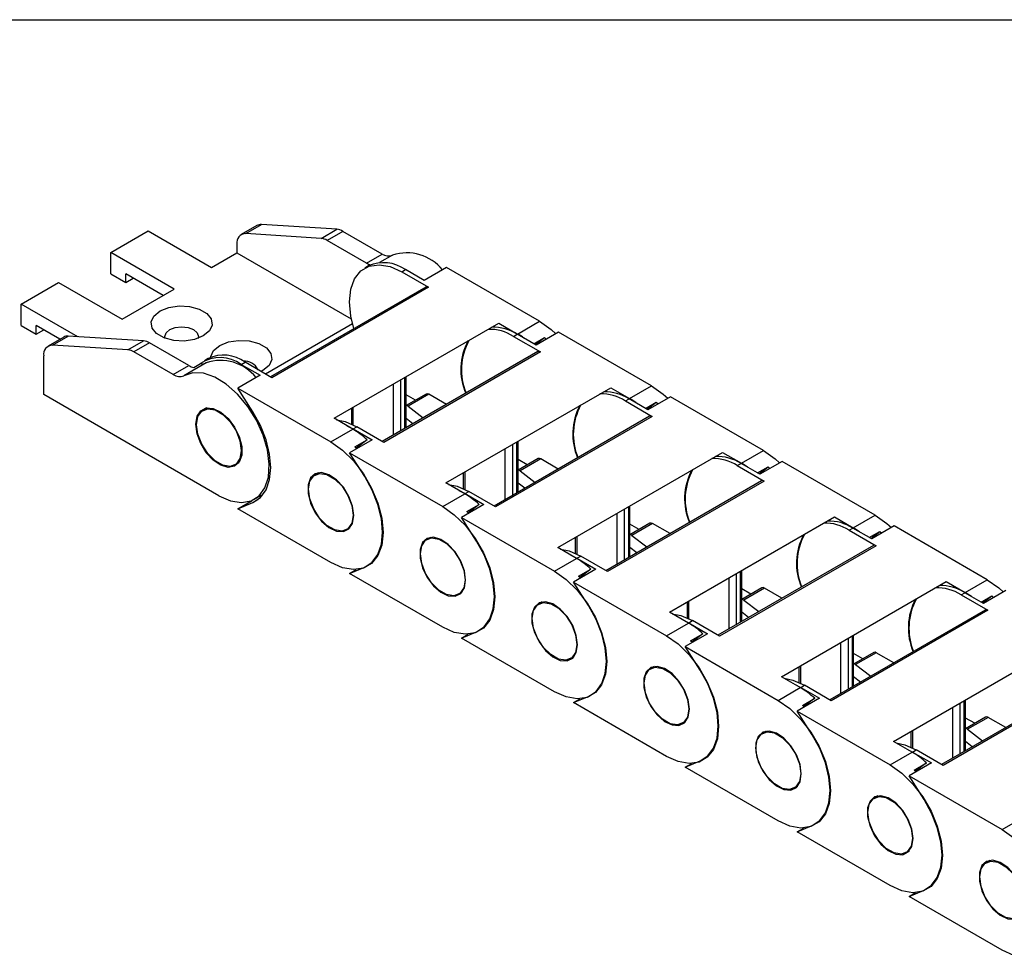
# Model space of a CAD drawing. Header units: millimetres. Extents: x 10 to 410, y 10 to 314.
# Tile 5 of 9: x 249 to 289, y 276 to 314. Entities that reach past the tile are written whole.
import ezdxf

# ---------------------------------------------------------------- set-up
doc = ezdxf.new("R2010")
doc.units = ezdxf.units.MM
doc.header["$LTSCALE"] = 1.5
doc.layers.add('TEXT', color=140, linetype='Continuous', lineweight=25)

msp = doc.modelspace()

# ---------------------------------------------------------------- linework, layer by layer
for p, q in [((252.764, 304.873), (254.279, 305.748)), ((254.279, 305.748), (256.855, 304.261)), ((258.7, 305.965), (258.063, 305.598)), ((258.245, 305.637), (258.882, 306.005)), ((261.945, 305.811), (258.882, 306.005)), ((261.308, 305.444), (261.945, 305.811)), ((262.191, 305.729), (261.555, 305.362)), ((263.788, 304.808), (262.191, 305.729)), ((261.308, 305.444), (258.245, 305.637)), ((263.151, 304.44), (261.555, 305.362)), ((255.34, 303.386), (252.764, 304.873)), ((252.764, 303.998), (252.764, 304.873)), ((257.886, 305.205), (257.886, 304.856)), ((256.855, 304.261), (257.886, 304.856)), ((257.886, 304.856), (262.537, 302.17)), ((263.151, 304.44), (263.788, 304.808)), ((264.212, 304.763), (263.686, 304.459)), ((263.235, 304.322), (263.083, 304.235)), ((264.583, 304.086), (264.734, 304.174)), ((264.583, 304.086), (265.674, 303.457)), ((265.499, 303.732), (264.734, 304.174)), ((266.408, 304.257), (265.499, 303.732)), ((270.189, 302.074), (266.408, 304.257)), ((252.764, 303.998), (253.37, 303.648)), ((253.37, 303.648), (253.37, 303.998)), ((254.885, 303.124), (253.37, 303.998)), ((253.37, 303.648), (253.673, 303.823)), ((249.128, 302.774), (250.643, 303.648)), ((250.643, 303.648), (253.219, 302.161)), ((253.219, 302.161), (255.34, 303.386)), ((265.567, 303.467), (259.247, 299.819)), ((265.674, 303.457), (259.31, 299.783)), ((251.422, 301.449), (249.128, 302.774)), ((249.128, 301.899), (249.128, 302.774)), ((269.295, 301.558), (270.189, 302.074)), ((249.128, 301.899), (249.734, 301.549)), ((249.734, 301.549), (249.734, 301.899)), ((250.695, 301.344), (249.734, 301.899)), ((249.734, 301.549), (250.037, 301.724)), ((262.584, 301.97), (259.053, 299.931)), ((261.833, 298.134), (268.531, 302)), ((268.531, 302), (269.295, 301.558)), ((250.851, 301.434), (250.214, 301.067)), ((250.396, 301.106), (251.033, 301.474)), ((254.096, 301.28), (251.033, 301.474)), ((253.459, 300.913), (254.096, 301.28)), ((269.129, 301.462), (269.28, 301.55)), ((269.129, 301.462), (270.22, 300.832)), ((270.045, 301.108), (269.28, 301.55)), ((269.947, 301.165), (270.38, 301.415)), ((270.006, 301.13), (270.38, 301.415)), ((270.954, 301.633), (270.045, 301.108)), ((270.38, 301.415), (270.455, 301.345)), ((274.735, 299.45), (270.954, 301.633)), ((253.459, 300.913), (250.396, 301.106)), ((254.342, 301.198), (253.706, 300.831)), ((255.939, 300.277), (254.342, 301.198)), ((250.037, 299.1), (250.037, 300.674)), ((255.303, 299.909), (253.706, 300.831)), ((256.719, 300.561), (256.568, 300.474)), ((270.112, 300.843), (263.793, 297.195)), ((270.22, 300.832), (263.856, 297.159)), ((255.303, 299.909), (255.939, 300.277)), ((256.636, 300.389), (255.727, 299.864)), ((256.134, 300.201), (256.407, 300.359)), ((258.067, 300.325), (258.219, 300.413)), ((258.067, 300.325), (258.832, 299.884)), ((259.31, 299.783), (258.219, 300.413)), ((258.946, 300.08), (258.868, 300.038)), ((258.832, 299.884), (257.923, 299.359)), ((264.55, 297.632), (264.55, 299.702)), ((264.701, 299.789), (264.701, 297.719)), ((264.764, 297.755), (264.764, 299.825)), ((258.533, 298.399), (257.923, 299.359)), ((257.923, 299.359), (261.704, 297.176)), ((264.247, 297.457), (264.247, 299.527)), ((266.379, 295.509), (273.076, 299.376)), ((273.076, 299.376), (273.841, 298.934)), ((273.841, 298.934), (274.735, 299.45)), ((257.158, 294.988), (250.037, 299.1)), ((265.579, 299.121), (264.764, 298.65)), ((265.138, 298.866), (264.764, 299.083)), ((265.686, 299.11), (264.847, 298.626)), ((266.398, 298.699), (265.686, 299.11)), ((273.674, 298.838), (273.826, 298.925)), ((274.591, 298.484), (273.826, 298.925)), ((275.5, 299.009), (274.591, 298.484)), ((279.281, 296.826), (275.5, 299.009)), ((256.683, 298.561), (256.516, 298.464)), ((262.541, 298.542), (262.541, 297.904)), ((262.604, 298.578), (262.604, 297.874)), ((264.847, 298.626), (265.459, 298.156)), ((273.674, 298.838), (274.765, 298.208)), ((274.493, 298.54), (274.926, 298.79)), ((274.552, 298.506), (274.926, 298.79)), ((274.926, 298.79), (275.001, 298.721)), ((262.598, 297.692), (261.833, 298.134)), ((265.042, 297.916), (264.764, 298.129)), ((274.658, 298.219), (268.339, 294.571)), ((274.765, 298.208), (268.401, 294.534)), ((261.704, 297.176), (262.598, 297.692)), ((262.36, 297.829), (262.613, 297.701)), ((262.613, 297.701), (262.765, 297.788)), ((262.613, 297.701), (263.378, 297.259)), ((263.856, 297.159), (262.765, 297.788)), ((262.683, 296.971), (263.183, 297.26)), ((263.183, 297.26), (262.737, 296.921)), ((263.378, 297.259), (262.469, 296.735)), ((262.737, 296.921), (262.683, 296.971)), ((268.792, 294.833), (268.792, 296.902)), ((269.095, 295.007), (269.095, 297.077)), ((269.247, 297.165), (269.247, 295.095)), ((269.31, 295.131), (269.31, 297.201)), ((263.079, 295.775), (262.469, 296.735)), ((262.469, 296.735), (266.25, 294.552)), ((270.125, 296.497), (269.31, 296.026)), ((270.232, 296.486), (269.392, 296.001)), ((270.944, 296.075), (270.232, 296.486)), ((270.925, 292.885), (277.622, 296.751)), ((277.622, 296.751), (278.387, 296.31)), ((278.387, 296.31), (279.281, 296.826)), ((257.801, 296.237), (257.969, 296.334)), ((269.684, 296.242), (269.31, 296.458)), ((278.22, 296.214), (278.372, 296.301)), ((278.22, 296.214), (279.311, 295.584)), ((279.136, 295.86), (278.372, 296.301)), ((279.039, 295.916), (279.471, 296.166)), ((279.098, 295.882), (279.471, 296.166)), ((280.045, 296.385), (279.136, 295.86)), ((279.471, 296.166), (279.546, 296.097)), ((283.826, 294.202), (280.045, 296.385)), ((261.206, 295.923), (261.061, 295.84)), ((267.087, 295.918), (267.087, 295.28)), ((267.15, 295.954), (267.15, 295.25)), ((269.392, 296.001), (270.005, 295.532)), ((267.144, 295.068), (266.379, 295.509)), ((269.588, 295.292), (269.31, 295.505)), ((279.204, 295.595), (272.884, 291.946)), ((279.311, 295.584), (272.947, 291.91)), ((258.605, 294.845), (258.959, 295.05)), ((258.881, 295.005), (258.945, 295.032)), ((266.25, 294.552), (267.144, 295.068)), ((266.906, 295.205), (267.159, 295.077)), ((267.159, 295.077), (267.31, 295.164)), ((267.159, 295.077), (267.923, 294.635)), ((268.401, 294.534), (267.31, 295.164)), ((257.923, 294.46), (258.502, 294.794)), ((257.923, 294.46), (258.533, 294.714)), ((261.704, 292.277), (257.923, 294.46)), ((258.533, 294.714), (258.754, 294.842)), ((267.923, 294.635), (267.014, 294.11)), ((267.228, 294.347), (267.728, 294.635)), ((267.728, 294.635), (267.283, 294.297)), ((273.793, 294.541), (273.793, 292.471)), ((273.855, 292.507), (273.855, 294.577)), ((267.625, 293.151), (267.014, 294.11)), ((267.014, 294.11), (270.795, 291.928)), ((267.283, 294.297), (267.228, 294.347)), ((273.338, 292.208), (273.338, 294.278)), ((273.641, 292.383), (273.641, 294.453)), ((275.47, 290.261), (282.168, 294.127)), ((282.168, 294.127), (282.932, 293.686)), ((282.932, 293.686), (283.826, 294.202)), ((262.347, 293.613), (262.491, 293.696)), ((274.67, 293.872), (273.855, 293.402)), ((274.23, 293.618), (273.855, 293.834)), ((274.777, 293.862), (273.938, 293.377)), ((275.49, 293.451), (274.777, 293.862)), ((282.766, 293.59), (282.917, 293.677)), ((283.682, 293.236), (282.917, 293.677)), ((284.591, 293.761), (283.682, 293.236)), ((288.372, 291.578), (284.591, 293.761)), ((265.752, 293.299), (265.607, 293.216)), ((271.633, 293.294), (271.633, 292.655)), ((271.695, 293.33), (271.695, 292.626)), ((273.938, 293.377), (274.55, 292.908)), ((282.766, 293.59), (283.857, 292.96)), ((283.584, 293.292), (284.017, 293.542)), ((283.643, 293.258), (284.017, 293.542)), ((284.017, 293.542), (284.092, 293.472)), ((271.689, 292.444), (270.925, 292.885)), ((274.133, 292.668), (273.855, 292.881)), ((283.75, 292.97), (277.43, 289.322)), ((283.857, 292.96), (277.493, 289.286)), ((271.451, 292.581), (271.705, 292.453)), ((271.705, 292.453), (271.856, 292.54)), ((272.947, 291.91), (271.856, 292.54)), ((262.469, 291.835), (263.079, 292.09)), ((270.795, 291.928), (271.689, 292.444)), ((271.705, 292.453), (272.469, 292.011)), ((262.469, 291.835), (262.737, 291.991)), ((266.25, 289.653), (262.469, 291.835)), ((272.469, 292.011), (271.56, 291.486)), ((271.774, 291.723), (272.274, 292.011)), ((271.828, 291.672), (271.774, 291.723)), ((272.274, 292.011), (271.828, 291.672)), ((278.187, 289.759), (278.187, 291.829)), ((278.338, 291.917), (278.338, 289.847)), ((278.401, 289.883), (278.401, 291.953)), ((272.17, 290.527), (271.56, 291.486)), ((271.56, 291.486), (275.341, 289.304)), ((277.884, 289.584), (277.884, 291.654)), ((280.016, 287.637), (286.713, 291.503)), ((286.713, 291.503), (287.478, 291.062)), ((287.478, 291.062), (288.372, 291.578)), ((266.893, 290.989), (267.037, 291.072)), ((279.216, 291.248), (278.401, 290.778)), ((278.775, 290.994), (278.401, 291.21)), ((279.323, 291.238), (278.484, 290.753)), ((280.036, 290.826), (279.323, 291.238)), ((287.311, 290.966), (287.463, 291.053)), ((287.311, 290.966), (288.402, 290.336)), ((288.228, 290.612), (287.463, 291.053)), ((288.13, 290.668), (288.563, 290.918)), ((288.189, 290.634), (288.563, 290.918)), ((289.137, 291.136), (288.228, 290.612)), ((288.563, 290.918), (288.638, 290.848)), ((270.297, 290.675), (270.153, 290.592)), ((276.178, 290.67), (276.178, 290.031)), ((276.241, 290.706), (276.241, 290.002)), ((278.484, 290.753), (279.096, 290.284)), ((276.235, 289.82), (275.47, 290.261)), ((278.679, 290.043), (278.401, 290.256)), ((288.295, 290.346), (281.976, 286.698)), ((288.402, 290.336), (282.038, 286.662)), ((275.341, 289.304), (276.235, 289.82)), ((275.997, 289.957), (276.25, 289.828)), ((276.25, 289.828), (276.402, 289.916)), ((276.25, 289.828), (277.015, 289.387)), ((277.493, 289.286), (276.402, 289.916)), ((267.014, 289.211), (267.625, 289.466)), ((267.014, 289.211), (267.283, 289.366)), ((277.015, 289.387), (276.106, 288.862)), ((276.32, 289.098), (276.82, 289.387)), ((276.82, 289.387), (276.374, 289.048)), ((282.884, 289.292), (282.884, 287.222)), ((282.947, 287.259), (282.947, 289.329)), ((270.795, 287.028), (267.014, 289.211)), ((276.716, 287.903), (276.106, 288.862)), ((276.106, 288.862), (279.887, 286.679)), ((276.395, 289.029), (276.32, 289.098)), ((282.429, 286.96), (282.429, 289.03)), ((282.732, 287.135), (282.732, 289.205)), ((284.562, 285.013), (291.259, 288.879)), ((283.762, 288.624), (282.947, 288.154)), ((283.321, 288.37), (282.947, 288.586)), ((283.869, 288.614), (283.029, 288.129)), ((284.581, 288.202), (283.869, 288.614)), ((271.438, 288.365), (271.583, 288.448)), ((280.787, 288.082), (280.787, 287.377)), ((283.029, 288.129), (283.642, 287.66)), ((274.843, 288.051), (274.698, 287.967)), ((280.724, 288.046), (280.724, 287.407)), ((292.841, 287.722), (286.521, 284.074)), ((292.948, 287.712), (286.584, 284.038)), ((280.781, 287.195), (280.016, 287.637)), ((280.543, 287.333), (280.796, 287.204)), ((280.796, 287.204), (280.947, 287.292)), ((282.038, 286.662), (280.947, 287.292)), ((283.225, 287.419), (282.947, 287.632)), ((279.887, 286.679), (280.781, 287.195)), ((280.796, 287.204), (281.561, 286.763)), ((271.56, 286.587), (272.17, 286.842)), ((271.56, 286.587), (271.829, 286.742)), ((275.341, 284.404), (271.56, 286.587)), ((281.561, 286.763), (280.651, 286.238)), ((280.865, 286.474), (281.366, 286.763)), ((280.92, 286.424), (280.865, 286.474)), ((281.366, 286.763), (280.92, 286.424)), ((287.278, 284.511), (287.278, 286.581)), ((287.43, 286.668), (287.43, 284.598)), ((287.492, 284.634), (287.492, 286.704)), ((281.262, 285.279), (280.651, 286.238)), ((280.651, 286.238), (284.432, 284.055)), ((286.975, 284.336), (286.975, 286.406)), ((275.984, 285.74), (276.129, 285.824)), ((288.307, 286), (287.492, 285.529)), ((287.867, 285.746), (287.492, 285.962)), ((288.414, 285.989), (287.575, 285.505)), ((289.127, 285.578), (288.414, 285.989)), ((279.389, 285.427), (279.244, 285.343)), ((285.27, 285.421), (285.27, 284.783)), ((285.333, 285.458), (285.333, 284.753)), ((287.575, 285.505), (288.187, 285.036)), ((285.326, 284.571), (284.562, 285.013)), ((287.77, 284.795), (287.492, 285.008)), ((284.432, 284.055), (285.326, 284.571)), ((285.089, 284.709), (285.342, 284.58)), ((285.342, 284.58), (285.493, 284.667)), ((285.342, 284.58), (286.106, 284.139)), ((286.584, 284.038), (285.493, 284.667)), ((276.106, 283.963), (276.716, 284.218)), ((276.106, 283.963), (276.375, 284.118)), ((286.106, 284.139), (285.197, 283.614)), ((285.411, 283.85), (285.911, 284.139)), ((285.911, 284.139), (285.466, 283.8)), ((279.887, 281.78), (276.106, 283.963)), ((285.486, 283.781), (285.411, 283.85)), ((285.807, 282.654), (285.197, 283.614)), ((285.197, 283.614), (288.978, 281.431)), ((280.53, 283.116), (280.674, 283.2)), ((283.934, 282.803), (283.79, 282.719)), ((288.978, 281.431), (289.872, 281.947)), ((280.651, 281.339), (281.262, 281.594)), ((280.651, 281.339), (280.92, 281.494)), ((284.432, 279.156), (280.651, 281.339)), ((285.075, 280.492), (285.22, 280.576)), ((288.48, 280.178), (288.335, 280.095)), ((285.197, 278.715), (285.807, 278.969)), ((285.197, 278.715), (285.466, 278.87)), ((288.978, 276.532), (285.197, 278.715))]:
    msp.add_line(p, q)
at = {"flags": 128}
for points in [[(262.639, 301.777), (262.515, 302.286), (262.462, 302.861), (262.515, 303.376), (262.672, 303.803), (262.924, 304.121), (263.26, 304.315), (263.663, 304.375), (264.111, 304.297), (264.583, 304.086)], [(256.522, 301.479), (256.168, 301.336), (255.751, 301.272), (255.321, 301.293), (254.93, 301.399), (254.625, 301.575), (254.443, 301.801), (254.405, 302.049), (254.517, 302.29), (254.764, 302.494), (255.118, 302.637), (255.535, 302.701), (255.965, 302.679), (256.356, 302.574), (256.661, 302.398), (256.844, 302.172), (256.881, 301.924), (256.77, 301.683), (256.522, 301.479)], [(270.189, 302.074), (270.661, 301.741), (270.849, 301.572)], [(254.971, 301.383), (254.957, 301.462), (255.01, 301.613), (255.158, 301.741), (255.381, 301.827), (255.643, 301.857), (255.906, 301.827), (256.128, 301.741), (256.277, 301.613), (256.329, 301.462), (256.315, 301.383)], [(256.826, 300.614), (256.829, 300.649), (256.941, 300.89), (257.189, 301.094), (257.542, 301.237), (257.959, 301.302), (258.389, 301.28), (258.78, 301.175), (259.086, 300.998), (259.268, 300.773), (259.306, 300.524), (259.194, 300.284), (258.946, 300.08), (258.946, 300.08)], [(257.158, 294.988), (257.625, 294.781), (258.068, 294.71), (258.462, 294.778), (258.788, 294.982), (259.027, 295.311), (259.168, 295.748), (259.202, 296.27), (259.128, 296.849), (258.951, 297.454), (258.678, 298.054), (258.325, 298.617), (257.911, 299.113), (257.457, 299.515), (256.987, 299.803), (256.526, 299.962), (256.098, 299.983), (255.727, 299.864)], [(274.735, 299.45), (275.207, 299.116), (275.394, 298.948)], [(256.219, 297.893), (256.27, 298.216), (256.417, 298.445), (256.645, 298.555), (256.928, 298.535), (257.236, 298.387), (257.536, 298.126), (257.795, 297.781), (257.985, 297.39), (258.085, 296.994), (258.085, 296.637), (257.985, 296.357), (257.795, 296.185), (257.536, 296.139), (257.236, 296.225), (256.928, 296.432), (256.645, 296.739), (256.417, 297.112), (256.27, 297.511), (256.219, 297.893)], [(256.249, 297.875), (256.304, 298.203), (256.462, 298.427), (256.704, 298.522), (257, 298.476), (257.316, 298.293), (257.613, 297.997), (257.855, 297.623), (258.013, 297.216), (258.067, 296.826), (258.013, 296.498), (257.855, 296.274), (257.613, 296.179), (257.316, 296.226), (257, 296.408), (256.704, 296.704), (256.462, 297.078), (256.304, 297.485), (256.249, 297.875)], [(258.533, 294.714), (258.842, 294.917), (259.073, 295.232), (259.216, 295.644), (259.265, 296.135), (259.216, 296.681), (259.073, 297.259), (258.842, 297.84), (258.533, 298.399)], [(261.941, 298.072), (262.293, 297.999), (262.765, 297.788)], [(261.704, 297.176), (262.176, 296.842), (262.624, 296.402), (263.027, 295.878), (263.363, 295.296), (263.615, 294.686), (263.772, 294.078), (263.825, 293.502), (263.772, 292.987), (263.615, 292.56), (263.363, 292.242), (263.027, 292.048), (262.624, 291.988), (262.176, 292.066), (261.704, 292.277)], [(279.281, 296.826), (279.753, 296.492), (279.94, 296.324)], [(262.636, 294.188), (262.585, 294.567), (262.439, 294.963), (262.214, 295.333), (261.933, 295.638), (261.627, 295.843), (261.33, 295.928), (261.073, 295.882), (260.884, 295.712), (260.785, 295.434), (260.785, 295.08), (260.884, 294.687), (261.073, 294.299), (261.33, 293.957), (261.627, 293.698), (261.933, 293.551), (262.214, 293.531), (262.439, 293.641), (262.585, 293.868), (262.636, 294.188)], [(260.795, 295.251), (260.85, 295.579), (261.008, 295.803), (261.249, 295.898), (261.546, 295.851), (261.862, 295.669), (262.159, 295.373), (262.4, 294.999), (262.558, 294.592), (262.613, 294.202), (262.558, 293.874), (262.4, 293.65), (262.159, 293.555), (261.862, 293.601), (261.546, 293.784), (261.249, 294.08), (261.008, 294.454), (260.85, 294.861), (260.795, 295.251)], [(263.079, 292.09), (263.387, 292.293), (263.619, 292.608), (263.762, 293.02), (263.81, 293.511), (263.762, 294.057), (263.619, 294.635), (263.387, 295.216), (263.079, 295.775)], [(266.486, 295.448), (266.838, 295.375), (267.31, 295.164)], [(266.25, 294.552), (266.722, 294.218), (267.17, 293.778), (267.572, 293.254), (267.908, 292.672), (268.161, 292.062), (268.318, 291.453), (268.371, 290.878), (268.318, 290.363), (268.161, 289.936), (267.908, 289.617), (267.572, 289.424), (267.17, 289.364), (266.722, 289.442), (266.25, 289.653)], [(283.826, 294.202), (284.298, 293.868), (284.486, 293.7)], [(267.182, 291.564), (267.131, 291.943), (266.985, 292.339), (266.759, 292.709), (266.478, 293.013), (266.173, 293.219), (265.875, 293.304), (265.619, 293.258), (265.43, 293.088), (265.331, 292.81), (265.331, 292.456), (265.43, 292.063), (265.619, 291.675), (265.875, 291.333), (266.173, 291.074), (266.478, 290.927), (266.759, 290.907), (266.985, 291.017), (267.131, 291.244), (267.182, 291.564)], [(265.341, 292.627), (265.395, 292.954), (265.553, 293.179), (265.795, 293.274), (266.092, 293.227), (266.408, 293.045), (266.704, 292.749), (266.946, 292.375), (267.104, 291.968), (267.159, 291.577), (267.104, 291.25), (266.946, 291.025), (266.704, 290.931), (266.408, 290.977), (266.092, 291.159), (265.795, 291.455), (265.553, 291.829), (265.395, 292.236), (265.341, 292.627)], [(267.625, 289.466), (267.933, 289.669), (268.164, 289.984), (268.307, 290.396), (268.356, 290.886), (268.307, 291.433), (268.164, 292.01), (267.933, 292.592), (267.625, 293.151)], [(271.032, 292.823), (271.384, 292.751), (271.856, 292.54)], [(270.795, 291.928), (271.267, 291.594), (271.716, 291.154), (272.118, 290.63), (272.454, 290.048), (272.707, 289.438), (272.864, 288.829), (272.917, 288.253), (272.864, 287.739), (272.707, 287.312), (272.454, 286.993), (272.118, 286.799), (271.716, 286.74), (271.267, 286.817), (270.795, 287.028)], [(288.372, 291.578), (288.844, 291.244), (289.032, 291.076)], [(271.727, 288.94), (271.677, 289.319), (271.531, 289.714), (271.305, 290.085), (271.024, 290.389), (270.718, 290.595), (270.421, 290.68), (270.164, 290.634), (269.976, 290.463), (269.876, 290.186), (269.876, 289.832), (269.976, 289.439), (270.164, 289.051), (270.421, 288.709), (270.718, 288.45), (271.024, 288.303), (271.305, 288.283), (271.531, 288.393), (271.677, 288.62), (271.727, 288.94)], [(269.886, 290.003), (269.941, 290.33), (270.099, 290.555), (270.341, 290.65), (270.638, 290.603), (270.953, 290.421), (271.25, 290.125), (271.492, 289.751), (271.65, 289.344), (271.705, 288.953), (271.65, 288.626), (271.492, 288.401), (271.25, 288.306), (270.953, 288.353), (270.638, 288.535), (270.341, 288.831), (270.099, 289.205), (269.941, 289.612), (269.886, 290.003)], [(272.17, 286.842), (272.479, 287.045), (272.71, 287.359), (272.853, 287.772), (272.902, 288.262), (272.853, 288.809), (272.71, 289.386), (272.479, 289.968), (272.17, 290.527)], [(275.578, 290.199), (275.93, 290.127), (276.402, 289.916)], [(275.341, 289.304), (275.813, 288.97), (276.261, 288.53), (276.664, 288.006), (277, 287.424), (277.252, 286.813), (277.409, 286.205), (277.462, 285.629), (277.409, 285.115), (277.252, 284.688), (277, 284.369), (276.664, 284.175), (276.261, 284.116), (275.813, 284.193), (275.341, 284.404)], [(276.273, 286.316), (276.222, 286.695), (276.076, 287.09), (275.851, 287.461), (275.57, 287.765), (275.264, 287.971), (274.967, 288.055), (274.71, 288.01), (274.522, 287.839), (274.422, 287.562), (274.422, 287.207), (274.522, 286.815), (274.71, 286.427), (274.967, 286.085), (275.264, 285.826), (275.57, 285.679), (275.851, 285.659), (276.076, 285.768), (276.222, 285.996), (276.273, 286.316)], [(274.432, 287.379), (274.487, 287.706), (274.645, 287.931), (274.887, 288.026), (275.183, 287.979), (275.499, 287.797), (275.796, 287.501), (276.038, 287.127), (276.195, 286.72), (276.25, 286.329), (276.195, 286.002), (276.038, 285.777), (275.796, 285.682), (275.499, 285.729), (275.183, 285.911), (274.887, 286.207), (274.645, 286.581), (274.487, 286.988), (274.432, 287.379)], [(276.716, 284.218), (277.025, 284.421), (277.256, 284.735), (277.399, 285.147), (277.447, 285.638), (277.399, 286.185), (277.256, 286.762), (277.025, 287.344), (276.716, 287.903)], [(280.123, 287.575), (280.475, 287.503), (280.947, 287.292)], [(279.887, 286.679), (280.359, 286.345), (280.807, 285.905), (281.209, 285.381), (281.545, 284.8), (281.798, 284.189), (281.955, 283.581), (282.008, 283.005), (281.955, 282.491), (281.798, 282.064), (281.545, 281.745), (281.209, 281.551), (280.807, 281.491), (280.359, 281.569), (279.887, 281.78)], [(280.819, 283.692), (280.768, 284.07), (280.622, 284.466), (280.396, 284.836), (280.116, 285.141), (279.81, 285.347), (279.512, 285.431), (279.256, 285.386), (279.067, 285.215), (278.968, 284.937), (278.968, 284.583), (279.067, 284.191), (279.256, 283.802), (279.512, 283.46), (279.81, 283.202), (280.116, 283.055), (280.396, 283.035), (280.622, 283.144), (280.768, 283.372), (280.819, 283.692)], [(278.978, 284.755), (279.032, 285.082), (279.19, 285.307), (279.432, 285.401), (279.729, 285.355), (280.045, 285.172), (280.341, 284.877), (280.583, 284.503), (280.741, 284.096), (280.796, 283.705), (280.741, 283.377), (280.583, 283.153), (280.341, 283.058), (280.045, 283.105), (279.729, 283.287), (279.432, 283.583), (279.19, 283.957), (279.032, 284.364), (278.978, 284.755)], [(281.262, 281.594), (281.57, 281.796), (281.801, 282.111), (281.944, 282.523), (281.993, 283.014), (281.944, 283.56), (281.801, 284.138), (281.57, 284.719), (281.262, 285.279)], [(284.669, 284.951), (285.021, 284.879), (285.493, 284.667)], [(284.432, 284.055), (284.904, 283.721), (285.353, 283.281), (285.755, 282.757), (286.091, 282.175), (286.344, 281.565), (286.501, 280.957), (286.554, 280.381), (286.501, 279.867), (286.344, 279.439), (286.091, 279.121), (285.755, 278.927), (285.353, 278.867), (284.904, 278.945), (284.432, 279.156)], [(285.364, 281.068), (285.314, 281.446), (285.168, 281.842), (284.942, 282.212), (284.661, 282.517), (284.356, 282.722), (284.058, 282.807), (283.801, 282.762), (283.613, 282.591), (283.513, 282.313), (283.513, 281.959), (283.613, 281.567), (283.801, 281.178), (284.058, 280.836), (284.356, 280.578), (284.661, 280.43), (284.942, 280.41), (285.168, 280.52), (285.314, 280.747), (285.364, 281.068)], [(283.523, 282.13), (283.578, 282.458), (283.736, 282.682), (283.978, 282.777), (284.275, 282.731), (284.59, 282.548), (284.887, 282.252), (285.129, 281.878), (285.287, 281.471), (285.342, 281.081), (285.287, 280.753), (285.129, 280.529), (284.887, 280.434), (284.59, 280.481), (284.275, 280.663), (283.978, 280.959), (283.736, 281.333), (283.578, 281.74), (283.523, 282.13)], [(285.807, 278.969), (286.116, 279.172), (286.347, 279.487), (286.49, 279.899), (286.539, 280.39), (286.49, 280.936), (286.347, 281.514), (286.116, 282.095), (285.807, 282.654)], [(288.978, 281.431), (289.45, 281.097), (289.899, 280.657), (290.301, 280.133), (290.637, 279.551), (290.889, 278.941), (291.046, 278.333), (291.099, 277.757), (291.046, 277.242), (290.889, 276.815), (290.637, 276.497), (290.301, 276.303), (289.899, 276.243), (289.45, 276.321), (288.978, 276.532)], [(289.91, 278.443), (289.86, 278.822), (289.714, 279.218), (289.488, 279.588), (289.207, 279.892), (288.901, 280.098), (288.604, 280.183), (288.347, 280.137), (288.159, 279.967), (288.059, 279.689), (288.059, 279.335), (288.159, 278.942), (288.347, 278.554), (288.604, 278.212), (288.901, 277.953), (289.207, 277.806), (289.488, 277.786), (289.714, 277.896), (289.86, 278.123), (289.91, 278.443)], [(288.069, 279.506), (288.124, 279.834), (288.282, 280.058), (288.524, 280.153), (288.82, 280.106), (289.136, 279.924), (289.433, 279.628), (289.675, 279.254), (289.832, 278.847), (289.887, 278.457), (289.832, 278.129), (289.675, 277.905), (289.433, 277.81), (289.136, 277.856), (288.82, 278.039), (288.524, 278.335), (288.282, 278.709), (288.124, 279.116), (288.069, 279.506)]]:
    msp.add_lwpolyline(points, dxfattribs=at)
for centre, radius, start, end in [((258.854, 305.69), 0.316, 85.0792, 119.3298), ((261.892, 305.239), 0.574, 58.57, 84.7147), ((258.246, 305.271), 0.366, 90.1237, 190.307), ((261.255, 304.872), 0.574, 58.57, 84.7147), ((264.04, 305.161), 0.434, 234.5279, 293.3867), ((264.793, 302.996), 1.86, 38.8108, 108.2157), ((263.475, 304.984), 0.633, 239.2689, 256.4102), ((263.855, 302.935), 1.52, 54.614, 114.0756), ((265.611, 303.369), 0.108, 54.3824, 114.3071), ((268.158, 299.967), 1.782, 57.0084, 92.0282), ((268.288, 299.976), 1.86, 57.7654, 91.2713), ((251.006, 301.159), 0.316, 85.0792, 119.3298), ((254.043, 300.708), 0.574, 58.57, 84.7147), ((269.438, 300.12), 2.451, 151.8603, 203.2197), ((269.5, 300.103), 2.489, 151.2652, 202.269), ((267.742, 298.878), 3.098, 54.3328, 59.9087), ((250.397, 300.74), 0.366, 90.1237, 190.307), ((253.406, 300.341), 0.574, 58.57, 84.7147), ((257.213, 299.155), 1.448, 53.8636, 123.8228), ((257.222, 298.638), 1.847, 38.5243, 108.5022), ((257.344, 299.226), 1.474, 53.6074, 115.0822), ((270.157, 300.745), 0.108, 54.3824, 114.3071), ((256.257, 300.809), 0.62, 239.1663, 258.6182), ((256.479, 300.69), 0.339, 257.7172, 297.487), ((258.193, 299.842), 0.615, 25.4532, 94.7825), ((255.554, 300.263), 0.434, 234.5279, 293.3867), ((265.623, 299.023), 0.108, 54.3824, 114.3071), ((272.704, 297.343), 1.782, 57.0084, 92.0282), ((272.834, 297.352), 1.86, 57.7654, 91.2713), ((272.288, 296.254), 3.098, 54.3328, 59.9087), ((273.984, 297.495), 2.451, 151.8603, 203.2197), ((274.046, 297.479), 2.489, 151.2652, 202.269), ((274.703, 298.121), 0.108, 54.3824, 114.3071), ((260.867, 294.74), 3.422, 47.4129, 59.6144), ((270.169, 296.398), 0.108, 54.3824, 114.3071), ((277.25, 294.719), 1.782, 57.0084, 92.0282), ((277.379, 294.728), 1.86, 57.7654, 91.2713), ((276.834, 293.63), 3.098, 54.3328, 59.9087), ((278.529, 294.871), 2.451, 151.8603, 203.2197), ((278.591, 294.855), 2.489, 151.2652, 202.269), ((279.248, 295.496), 0.108, 54.3824, 114.3071), ((265.413, 292.116), 3.422, 47.4129, 59.6144), ((274.715, 293.774), 0.108, 54.3824, 114.3071), ((281.795, 292.095), 1.782, 57.0084, 92.0282), ((281.925, 292.104), 1.86, 57.7654, 91.2713), ((281.379, 291.006), 3.098, 54.3328, 59.9087), ((283.075, 292.247), 2.451, 151.8603, 203.2197), ((283.137, 292.23), 2.489, 151.2652, 202.269), ((283.794, 292.872), 0.108, 54.3824, 114.3071), ((269.959, 289.492), 3.422, 47.4129, 59.6144), ((286.471, 289.48), 1.86, 57.7654, 91.2713), ((279.26, 291.15), 0.108, 54.3824, 114.3071), ((286.341, 289.471), 1.782, 57.0084, 92.0282), ((285.925, 288.382), 3.098, 54.3328, 59.9087), ((287.621, 289.623), 2.451, 151.8603, 203.2197), ((287.683, 289.606), 2.489, 151.2652, 202.269), ((288.34, 290.248), 0.108, 54.3824, 114.3071), ((274.504, 286.868), 3.422, 47.4129, 59.6144), ((283.806, 288.526), 0.108, 54.3824, 114.3071), ((279.05, 284.244), 3.422, 47.4129, 59.6144), ((288.352, 285.902), 0.108, 54.3824, 114.3071), ((283.596, 281.62), 3.422, 47.4129, 59.6144)]:
    msp.add_arc(centre, radius, start, end)
for centre in [(264.847, 298.451), (269.392, 295.826), (273.938, 293.202), (278.484, 290.578), (283.029, 287.954), (287.575, 285.33)]:
    msp.add_ellipse(centre, major_axis=(-0.087, 0.197), ratio=0.491952, start_param=5.550623, end_param=6.33594)
at = {"layer": 'TEXT'}
msp.add_line((9.525, 314.325), (409.575, 314.325), dxfattribs=at)

doc.saveas('drawing.dxf')
